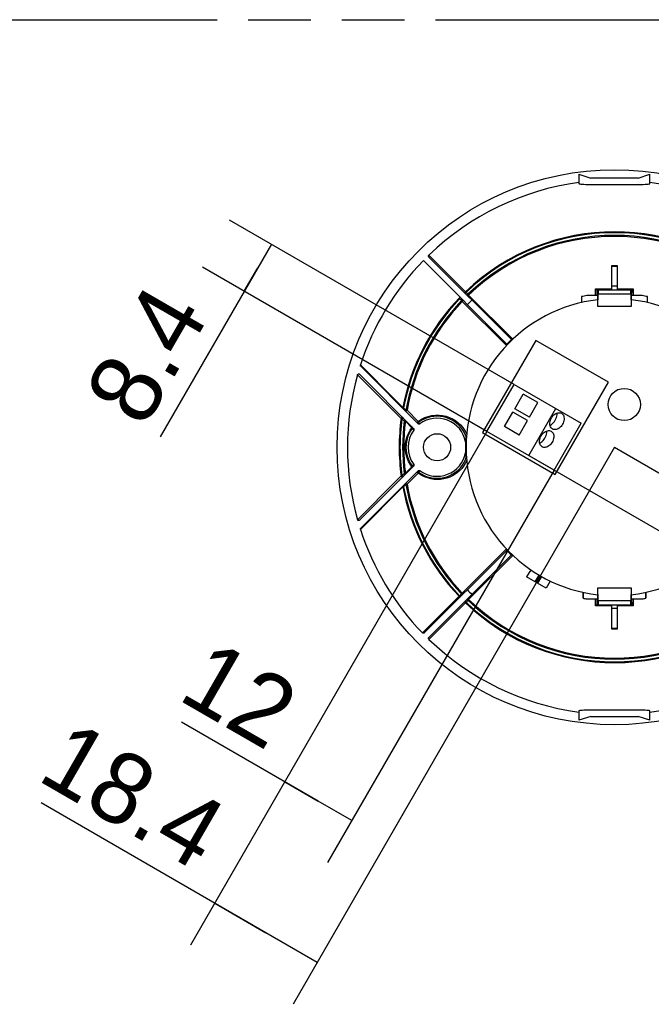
# Model space of a CAD drawing. Header units: millimetres. Extents: x 0 to 210, y 0 to 297.
# Tile 4 of 6: x 115 to 134, y 152 to 183. Entities that reach past the tile are written whole.
import ezdxf
from ezdxf.enums import TextEntityAlignment as Align

# ---------------------------------------------------------------- set-up
doc = ezdxf.new("R2010")
doc.units = ezdxf.units.MM
doc.header["$LTSCALE"] = 19.36
doc.linetypes.add('PHANTOM', pattern=[0.8, 0.45, -0.05, 0.1, -0.05, 0.1, -0.05])
doc.layers.get('0').update_dxf_attribs({"linetype": 'CONTINUOUS'})
doc.layers.add('DEFAULT_3', color=7, linetype='PHANTOM')
doc.layers.add('Z_DIM_2D', color=7, linetype='CONTINUOUS')
doc.styles.add('TEXTSTYLE_3', font='tridonic-metric-print-light.otf')
doc.dimstyles.new('DIMSTYLE_5', dxfattribs={"dimtxt": 2.2, "dimasz": 3.5, "dimexe": 1.5, "dimexo": 0, "dimgap": 0.55, "dimtad": 1, "dimlfac": 5, "dimdsep": 46, "dimtxsty": 'TEXTSTYLE_3', "dimcen": 0.09, "dimclrt": 5, "dimazin": 2, "dimtp": 0.2, "dimtm": 0.2, "dimtfac": 1, "dimtofl": 0, "dimtmove": 0, "dimatfit": 3, "dimfxl": 0, "dimtolj": 1, "dimarcsym": 0})
doc.dimstyles.new('DIMSTYLE_6', dxfattribs={"dimtxt": 2.2, "dimasz": 3.5, "dimexe": 1.5, "dimexo": 0, "dimgap": 0.55, "dimtad": 1, "dimdec": 1, "dimlfac": 5, "dimdsep": 46, "dimtxsty": 'TEXTSTYLE_3', "dimcen": 0.09, "dimclrt": 5, "dimadec": 1, "dimazin": 2, "dimtp": 0.2, "dimtm": 0.2, "dimtfac": 1, "dimtdec": 1, "dimtofl": 0, "dimtmove": 0, "dimatfit": 3, "dimfxl": 0, "dimtolj": 1, "dimarcsym": 0})

# ---------------------------------------------------------------- blocks, each defined once
blk = doc.blocks.new('*D5')
at = {"layer": 'Z_DIM_2D', "color": 2, "linetype": 'Continuous', "transparency": 16777216}
for p, q in [((130.001, 171.376), (121.178, 176.47)), ((122.477, 175.72), (122.057, 174.992)), ((122.057, 174.992), (119.032, 169.753)), ((129.161, 169.921), (120.338, 175.015)), ((121.637, 174.265), (122.057, 174.992))]:
    blk.add_line(p, q, dxfattribs=at)
at = {"layer": 'Z_DIM_2D', "color": 5, "linetype": 'Continuous', "transparency": 16777216, "style": 'TEXTSTYLE_3'}
blk.add_text('8.4', height=2.2, rotation=60, dxfattribs=at).set_placement((120.569, 173.516), align=Align.RIGHT)
blk = doc.blocks.new('_NONE')
blk = doc.blocks.new('*D6')
at = {"layer": 'Z_DIM_2D', "color": 2, "linetype": 'Continuous', "transparency": 16777216}
for p, q in [((129.161, 169.921), (122.141, 157.761)), ((131.24, 168.721), (124.219, 156.561)), ((123.93, 158.46), (119.692, 160.907)), ((122.891, 159.06), (123.93, 158.46)), ((124.969, 157.86), (123.93, 158.46))]:
    blk.add_line(p, q, dxfattribs=at)
at = {"layer": 'Z_DIM_2D', "color": 5, "linetype": 'Continuous', "transparency": 16777216, "style": 'TEXTSTYLE_3'}
blk.add_text('12', height=2.2, rotation=-30, dxfattribs=at).set_placement((122.361, 160.001), align=Align.RIGHT)
blk = doc.blocks.new('*D7')
at = {"layer": 'Z_DIM_2D', "color": 2, "linetype": 'Continuous', "transparency": 16777216}
for p, q in [((133.115, 169.428), (145.988, 161.996)), ((130.46, 169.171), (145.213, 160.653)), ((144.689, 162.746), (144.302, 162.074)), ((144.302, 162.074), (141.17, 156.65)), ((143.914, 161.403), (144.302, 162.074))]:
    blk.add_line(p, q, dxfattribs=at)
at = {"layer": 'Z_DIM_2D', "color": 5, "linetype": 'Continuous', "transparency": 16777216, "style": 'TEXTSTYLE_3'}
blk.add_text('7.8', height=2.2, rotation=60, dxfattribs=at).set_placement((142.592, 160.213), align=Align.RIGHT)
blk = doc.blocks.new('*D8')
at = {"layer": 'Z_DIM_2D', "color": 2, "linetype": 'Continuous', "transparency": 16777216}
for p, q in [((129.161, 169.921), (119.969, 153.999)), ((133.115, 169.428), (123.147, 152.164)), ((122.308, 154.38), (115.333, 158.407)), ((120.719, 155.298), (122.308, 154.38)), ((123.897, 153.463), (122.308, 154.38))]:
    blk.add_line(p, q, dxfattribs=at)
at = {"layer": 'Z_DIM_2D', "color": 5, "linetype": 'Continuous', "transparency": 16777216, "style": 'TEXTSTYLE_3'}
blk.add_text('18.4', height=2.2, rotation=-30, dxfattribs=at).set_placement((120.123, 156.277), align=Align.RIGHT)

msp = doc.modelspace()

# ---------------------------------------------------------------- linework, layer by layer
at = {"color": 7, "linetype": 'Continuous'}
for p, q in [((132.0145, 177.8882), (132.0145, 177.6018)), ((132.0145, 177.8882), (132.3845, 177.7682)), ((133.8445, 177.7682), (132.3845, 177.7682)), ((133.8445, 177.7682), (134.2145, 177.8882)), ((134.2145, 177.6018), (134.2145, 177.8882)), ((132.9975, 177.5768), (133.3411, 177.5766)), ((133.3411, 177.5766), (133.6628, 177.5754)), ((133.6628, 177.5754), (133.8491, 177.5754)), ((127.1894, 175.2119), (129.7778, 172.6235)), ((129.9192, 172.7649), (127.3595, 175.3246)), ((133.0345, 174.3082), (133.0345, 175.0662)), ((133.1945, 175.0662), (133.1945, 174.3082)), ((132.5313, 174.3408), (132.5452, 174.3276)), ((132.5705, 174.3082), (133.6585, 174.3082)), ((132.6045, 174.3082), (132.6045, 174.1882)), ((133.0345, 174.4282), (133.1945, 174.4282)), ((133.6245, 174.1882), (133.6245, 174.3082)), ((128.3172, 174.07), (128.3167, 174.0679)), ((132.0945, 174.0963), (132.0945, 173.9135)), ((132.5996, 174.1282), (132.253, 174.1282)), ((132.5996, 173.9993), (132.5996, 174.1282)), ((132.5997, 173.7882), (132.6045, 174.1882)), ((132.6045, 174.1882), (133.6245, 174.1882)), ((133.6245, 174.1882), (133.6294, 173.7882)), ((133.6294, 174.1282), (133.6294, 173.9993)), ((133.976, 174.1282), (133.6294, 174.1282)), ((134.1345, 173.9135), (134.1345, 174.0963)), ((133.6294, 173.7882), (132.5997, 173.7882)), ((130.6746, 172.7421), (129.0246, 169.8842)), ((132.9263, 171.4421), (130.6746, 172.7421)), ((127.028, 170.1561), (125.2467, 171.9374)), ((125.2113, 171.69), (126.8866, 170.0147)), ((129.1612, 169.9208), (130.0012, 171.3757)), ((130.0012, 171.3757), (132.0797, 170.1757)), ((131.2763, 168.5842), (132.9263, 171.4421)), ((130.0276, 170.6215), (130.2876, 171.0718)), ((130.738, 170.8118), (130.2876, 171.0718)), ((130.478, 170.3615), (130.0276, 170.6215)), ((130.4603, 169.1708), (131.3003, 170.6257)), ((130.478, 170.3615), (130.738, 170.8118)), ((129.7076, 170.0672), (129.9676, 170.5176)), ((130.418, 170.2576), (129.9676, 170.5176)), ((126.8486, 170.0165), (126.844, 170.0086)), ((130.158, 169.8072), (129.7076, 170.0672)), ((130.158, 169.8072), (130.418, 170.2576)), ((131.2397, 168.7208), (132.0797, 170.1757)), ((129.0246, 169.8842), (131.2763, 168.5842)), ((131.2397, 168.7208), (129.1612, 169.9208)), ((126.8866, 168.8416), (125.2113, 167.1663)), ((125.2467, 166.9189), (127.028, 168.7002)), ((129.7778, 166.2328), (127.2181, 163.6732)), ((127.3595, 163.5317), (129.9192, 166.0914)), ((130.518, 165.6308), (130.3914, 165.4116)), ((130.9976, 165.0616), (130.3914, 165.4116)), ((130.6585, 165.2574), (130.7786, 165.4654)), ((130.8507, 165.4238), (130.7306, 165.2158)), ((131.1242, 165.2808), (130.9976, 165.0616)), ((132.1395, 164.9343), (132.1417, 164.7499)), ((132.1417, 164.7499), (132.1417, 164.9339)), ((132.5996, 164.7282), (132.5996, 164.8571)), ((132.5997, 165.0682), (133.6294, 165.0682)), ((132.6045, 164.6682), (132.5997, 165.0682)), ((133.6294, 165.0682), (133.6245, 164.6682)), ((133.6294, 164.8571), (133.6294, 164.7282)), ((134.0873, 164.7499), (134.0896, 164.9343)), ((134.0873, 164.9339), (134.0873, 164.7499)), ((132.253, 164.7282), (132.5996, 164.7282)), ((132.5705, 164.5482), (133.6585, 164.5482)), ((133.6245, 164.6682), (132.6045, 164.6682)), ((132.6045, 164.6682), (132.6045, 164.5482)), ((133.0345, 163.7901), (133.0345, 164.5482)), ((133.1945, 164.5482), (133.1945, 163.7901)), ((133.6245, 164.5482), (133.6245, 164.6682)), ((133.6294, 164.7282), (133.976, 164.7282)), ((133.6977, 164.5155), (133.6838, 164.5287)), ((133.1945, 164.4282), (133.0345, 164.4282)), ((132.0145, 161.2546), (132.0145, 160.9682)), ((132.5662, 161.2809), (132.3799, 161.281)), ((132.888, 161.2797), (132.5662, 161.2809)), ((133.2315, 161.2795), (132.888, 161.2797)), ((134.2145, 160.9682), (134.2145, 161.2546)), ((132.3845, 161.0882), (132.0145, 160.9682)), ((132.3845, 161.0882), (133.8445, 161.0882)), ((134.2145, 160.9682), (133.8445, 161.0882))]:
    msp.add_line(p, q, dxfattribs=at)
at = {"color": 9, "linetype": 'Continuous'}
for p, q in [((133.0345, 175.04), (133.1945, 175.04)), ((133.0877, 175.0662), (133.1953, 175.0661)), ((132.5315, 174.3409), (133.0339, 174.3411)), ((132.5316, 174.1282), (132.5315, 174.3409)), ((132.5705, 174.3082), (132.5707, 174.1282)), ((133.1951, 174.3411), (133.6975, 174.3409)), ((133.6583, 174.1282), (133.6585, 174.3082)), ((133.6975, 174.3409), (133.6975, 174.1282)), ((128.3724, 173.972), (128.3137, 174.0306)), ((128.3724, 173.972), (128.3764, 173.9681)), ((128.3764, 173.9681), (128.3925, 173.9526)), ((128.3925, 173.9526), (128.3962, 173.9492)), ((128.3962, 173.9492), (129.7652, 172.5797)), ((128.5084, 174.2252), (128.5121, 174.229)), ((128.5121, 174.229), (128.5707, 174.1703)), ((128.5746, 174.1663), (128.5707, 174.1703)), ((128.5863, 174.154), (128.5746, 174.1663)), ((128.5935, 174.1465), (129.963, 172.7775)), ((126.5778, 170.6535), (126.6491, 170.5822)), ((126.597, 170.2376), (126.5229, 170.3118)), ((126.6814, 170.5764), (126.6491, 170.5822)), ((126.6815, 170.5764), (127.0283, 170.2278)), ((126.597, 170.2376), (126.6297, 170.2335)), ((126.8313, 170.0308), (126.6297, 170.2335)), ((126.7786, 169.9531), (126.8313, 170.0308)), ((126.8904, 169.9627), (126.844, 170.0086)), ((127.0347, 170.1981), (127.08, 170.1523)), ((128.4977, 169.0521), (128.5257, 169.129)), ((126.6297, 168.6228), (126.8313, 168.8255)), ((126.844, 168.8477), (126.8904, 168.8936)), ((126.3682, 168.4113), (126.4983, 168.5413)), ((126.5229, 168.5446), (126.597, 168.6187)), ((126.6297, 168.6228), (126.597, 168.6187)), ((126.6327, 168.6184), (126.6297, 168.6228)), ((126.6351, 168.6141), (126.6327, 168.6184)), ((127.0283, 168.6285), (126.6815, 168.2799)), ((127.08, 168.7041), (127.0347, 168.6582)), ((125.1445, 167.1838), (126.3682, 168.4113)), ((126.5534, 168.1982), (125.2369, 166.8783)), ((126.6491, 168.2742), (126.5778, 168.2028)), ((126.6491, 168.2742), (126.6814, 168.2799)), ((128.3962, 164.9072), (129.7652, 166.2767)), ((128.5935, 164.7098), (129.963, 166.0788)), ((130.8084, 165.448), (130.6884, 165.2401)), ((130.7007, 165.2331), (130.8207, 165.4409)), ((127.1611, 163.6736), (128.2958, 164.8085)), ((128.3137, 164.8257), (128.3724, 164.8844)), ((128.3175, 164.8221), (128.3137, 164.8257)), ((128.3764, 164.8882), (128.3724, 164.8844)), ((128.4014, 164.9015), (128.3962, 164.9072)), ((128.4968, 164.6113), (127.36, 163.4747)), ((128.4968, 164.6113), (128.4991, 164.6138)), ((128.5707, 164.686), (128.5121, 164.6274)), ((128.5671, 164.6898), (128.5707, 164.686)), ((128.5707, 164.686), (128.5746, 164.69)), ((128.5746, 164.69), (128.59, 164.7062)), ((128.59, 164.7062), (128.5935, 164.7098)), ((132.5315, 164.5154), (132.5316, 164.7281)), ((133.0339, 164.5152), (132.5315, 164.5154)), ((132.5707, 164.7282), (132.5705, 164.5482)), ((133.6975, 164.5154), (133.1951, 164.5152)), ((133.6585, 164.5482), (133.6583, 164.7282)), ((133.6975, 164.7281), (133.6975, 164.5154)), ((133.1414, 163.7901), (133.0338, 163.7902)), ((133.1945, 163.8163), (133.0345, 163.8163))]:
    msp.add_line(p, q, dxfattribs=at)
at = {"color": 7, "linetype": 'Continuous'}
for points in [[(132.0145, 177.6018), (132.0205, 177.5953), (132.0383, 177.5899), (132.0679, 177.5853), (132.1089, 177.5817), (132.161, 177.579), (132.2236, 177.5771), (132.2955, 177.576), (132.3762, 177.5754), (132.4654, 177.5752), (132.9975, 177.5768)], [(133.8491, 177.5754), (133.9304, 177.5759), (134.003, 177.5771), (134.0662, 177.5789), (134.1189, 177.5816), (134.1605, 177.5852), (134.1905, 177.5898), (134.2085, 177.5953), (134.2145, 177.6018)], [(127.3595, 175.3246), (127.3544, 175.331), (127.3507, 175.3378), (127.3485, 175.3454), (127.3478, 175.3532), (127.3487, 175.361), (127.351, 175.3685), (127.3548, 175.3754), (127.36, 175.3816)], [(132.5452, 174.3276), (132.5514, 174.3221), (132.5569, 174.3173), (132.5616, 174.3134), (132.5655, 174.3106), (132.5683, 174.3088), (132.57, 174.3082)], [(133.6591, 174.3082), (133.6608, 174.3088), (133.6636, 174.3105), (133.6674, 174.3134), (133.6722, 174.3173), (133.6777, 174.3221), (133.6838, 174.3276), (133.6977, 174.3408)], [(128.3142, 174.0452), (128.3139, 174.0382), (128.3137, 174.0306)], [(128.3167, 174.0679), (128.316, 174.0632), (128.3153, 174.0579), (128.3147, 174.0519), (128.3142, 174.0452)], [(129.9193, 172.7648), (129.9211, 172.7642), (129.9249, 172.7636), (129.9306, 172.763), (129.9381, 172.7625), (129.9469, 172.762), (129.9475, 172.762)], [(129.7779, 172.6233), (129.7785, 172.6216), (129.7791, 172.6178), (129.7797, 172.612), (129.7802, 172.6045), (129.7807, 172.5957), (129.7807, 172.5952)], [(125.2467, 171.9374), (125.242, 171.9432), (125.2384, 171.9494), (125.2361, 171.9563), (125.235, 171.9635), (125.2353, 171.9707), (125.2369, 171.978)], [(125.1445, 171.6725), (125.1477, 171.6804), (125.1522, 171.6872), (125.1582, 171.693), (125.1652, 171.6975), (125.1729, 171.7004), (125.1811, 171.7016), (125.1893, 171.7012), (125.1974, 171.699), (125.2046, 171.6953), (125.2113, 171.69)], [(131.2074, 169.9878), (131.1925, 169.9952), (131.1695, 170.0115), (131.1498, 170.0325), (131.1337, 170.0577), (131.1217, 170.0864), (131.1139, 170.1183), (131.1106, 170.1527), (131.1117, 170.1889), (131.1175, 170.2264), (131.1276, 170.2641), (131.1419, 170.3008), (131.1603, 170.337)], [(131.1603, 170.337), (131.1824, 170.371), (131.2069, 170.4015), (131.2342, 170.429), (131.2634, 170.4525), (131.2939, 170.4716), (131.325, 170.486), (131.3563, 170.4954), (131.3872, 170.4997), (131.4171, 170.4986), (131.4453, 170.4924), (131.4711, 170.4809), (131.4863, 170.4709)], [(131.2797, 170.2681), (131.3004, 170.3087), (131.3164, 170.3497), (131.3278, 170.3918), (131.3343, 170.4335), (131.3357, 170.4739), (131.3344, 170.4888)], [(131.4863, 170.4709), (131.4941, 170.4645), (131.5138, 170.4435), (131.5299, 170.4184), (131.5419, 170.3896), (131.5497, 170.3577), (131.553, 170.3233), (131.5519, 170.2871), (131.5461, 170.2497), (131.536, 170.2119), (131.5217, 170.1752), (131.5033, 170.139)], [(126.8403, 170.0609), (126.8462, 170.0533), (126.8502, 170.0446), (126.8519, 170.035), (126.8514, 170.0255), (126.8486, 170.0165)], [(126.8866, 170.0147), (126.8925, 170.007), (126.8964, 169.9986), (126.8981, 169.9894), (126.8978, 169.98), (126.8952, 169.9712), (126.8904, 169.9627)], [(127.0347, 170.1981), (127.0264, 170.1933), (127.0173, 170.1907), (127.0078, 170.1902), (126.9984, 170.192), (126.9898, 170.196), (126.9824, 170.2019)], [(127.08, 170.1522), (127.0715, 170.1475), (127.0627, 170.1449), (127.0533, 170.1446), (127.0441, 170.1463), (127.0357, 170.1502), (127.028, 170.1561)], [(131.1159, 170.1104), (131.1282, 170.116), (131.1628, 170.1375), (131.196, 170.1641), (131.2271, 170.1952), (131.2549, 170.2298), (131.2797, 170.2681)], [(131.5033, 170.139), (131.4812, 170.1051), (131.4567, 170.0745), (131.4294, 170.0471), (131.4002, 170.0235), (131.3697, 170.0045), (131.3386, 169.9901), (131.3073, 169.9807), (131.2764, 169.9764), (131.2465, 169.9774), (131.2183, 169.9837), (131.2074, 169.9878)], [(130.8874, 169.4335), (130.8725, 169.4409), (130.8495, 169.4573), (130.8298, 169.4783), (130.8137, 169.5034), (130.8017, 169.5322), (130.7939, 169.5641), (130.7906, 169.5985), (130.7917, 169.6347), (130.7975, 169.6721), (130.8076, 169.7099), (130.8219, 169.7466), (130.8403, 169.7828)], [(130.7959, 169.5561), (130.8082, 169.5617), (130.8428, 169.5832), (130.876, 169.6099), (130.9071, 169.641), (130.9349, 169.6755), (130.9597, 169.7138)], [(130.8403, 169.7828), (130.8624, 169.8167), (130.8869, 169.8473), (130.9142, 169.8747), (130.9434, 169.8983), (130.9739, 169.9173), (131.005, 169.9317), (131.0363, 169.9411), (131.0672, 169.9454), (131.0971, 169.9444), (131.1253, 169.9381), (131.1511, 169.9266), (131.1663, 169.9166)], [(130.9597, 169.7138), (130.9804, 169.7544), (130.9964, 169.7955), (131.0078, 169.8375), (131.0143, 169.8792), (131.0157, 169.9196), (131.0144, 169.9346)], [(131.1663, 169.9166), (131.1741, 169.9103), (131.1938, 169.8893), (131.2099, 169.8641), (131.2219, 169.8353), (131.2297, 169.8035), (131.233, 169.7691), (131.2319, 169.7328), (131.2261, 169.6954), (131.216, 169.6577), (131.2017, 169.6209), (131.1833, 169.5848)], [(131.1833, 169.5848), (131.1612, 169.5508), (131.1367, 169.5203), (131.1094, 169.4928), (131.0802, 169.4693), (131.0497, 169.4502), (131.0186, 169.4358), (130.9873, 169.4264), (130.9564, 169.4221), (130.9265, 169.4232), (130.8983, 169.4294), (130.8874, 169.4335)], [(126.844, 168.8477), (126.8488, 168.8395), (126.8515, 168.8303), (126.8519, 168.8208), (126.8501, 168.8115), (126.8461, 168.8029)], [(126.8904, 168.8936), (126.8952, 168.8851), (126.8978, 168.8763), (126.8981, 168.8669), (126.8964, 168.8577), (126.8925, 168.8493), (126.8866, 168.8416)], [(126.9824, 168.6545), (126.9898, 168.6603), (126.9984, 168.6643), (127.0078, 168.6661), (127.0173, 168.6657), (127.0264, 168.663), (127.0347, 168.6582)], [(127.028, 168.7002), (127.0357, 168.7061), (127.044, 168.71), (127.0533, 168.7118), (127.0627, 168.7114), (127.0715, 168.7088), (127.08, 168.7041)], [(125.2113, 167.1663), (125.2046, 167.161), (125.1974, 167.1573), (125.1893, 167.1552), (125.1811, 167.1547), (125.1729, 167.156), (125.1652, 167.1588), (125.1582, 167.1633), (125.1522, 167.1691), (125.1477, 167.1759), (125.1445, 167.1838)], [(125.2369, 166.8783), (125.2353, 166.8856), (125.235, 166.8928), (125.2361, 166.9), (125.2384, 166.9069), (125.242, 166.9132), (125.2467, 166.9189)], [(129.7779, 166.233), (129.7785, 166.2347), (129.7791, 166.2385), (129.7797, 166.2443), (129.7802, 166.2518), (129.7807, 166.2606), (129.7807, 166.2612)], [(129.9193, 166.0916), (129.9211, 166.0921), (129.9249, 166.0927), (129.9307, 166.0933), (129.9382, 166.0939), (129.947, 166.0943), (129.9475, 166.0943)], [(132.57, 164.5482), (132.5683, 164.5475), (132.5655, 164.5458), (132.5616, 164.5429), (132.5569, 164.539), (132.5514, 164.5342), (132.5452, 164.5287), (132.5313, 164.5155)], [(133.6838, 164.5287), (133.6777, 164.5342), (133.6722, 164.539), (133.6674, 164.5429), (133.6636, 164.5458), (133.6608, 164.5475), (133.6591, 164.5482)], [(127.2181, 163.6732), (127.2117, 163.668), (127.2048, 163.6644), (127.1973, 163.6622), (127.1895, 163.6614), (127.1817, 163.6623), (127.1742, 163.6646), (127.1673, 163.6684), (127.1611, 163.6736)], [(127.36, 163.4747), (127.3548, 163.481), (127.351, 163.4878), (127.3487, 163.4953), (127.3478, 163.5031), (127.3485, 163.5109), (127.3507, 163.5185), (127.3544, 163.5254), (127.3595, 163.5317)], [(132.3799, 161.281), (132.2986, 161.2804), (132.2261, 161.2792), (132.1629, 161.2774), (132.1102, 161.2747), (132.0686, 161.2711), (132.0386, 161.2665), (132.0206, 161.261), (132.0145, 161.2546)], [(134.2145, 161.2546), (134.2086, 161.261), (134.1907, 161.2665), (134.1612, 161.271), (134.1202, 161.2746), (134.068, 161.2773), (134.0055, 161.2792), (133.9336, 161.2803), (133.8528, 161.2809), (133.7637, 161.2811), (133.2315, 161.2795)]]:
    msp.add_lwpolyline(points, dxfattribs=at)
at = {"color": 9, "linetype": 'Continuous'}
for points in [[(128.5049, 174.2364), (128.4991, 174.2425), (128.4968, 174.245), (127.36, 175.3816)], [(133.0339, 175.0657), (133.0608, 175.066), (133.0877, 175.0662)], [(128.4091, 173.9921), (128.407, 173.9932), (128.4038, 173.9932), (128.3998, 173.992), (128.395, 173.9897), (128.3896, 173.9864), (128.3839, 173.9823), (128.3781, 173.9774), (128.3724, 173.972)], [(128.3962, 173.9492), (128.4014, 173.9549), (128.4055, 173.9608), (128.4088, 173.9666), (128.411, 173.972), (128.4123, 173.977), (128.4129, 173.9818)], [(128.4949, 174.2469), (128.4905, 174.2421), (128.4871, 174.2369), (128.4846, 174.2316), (128.483, 174.2265), (128.4822, 174.2217), (128.4819, 174.2171)], [(128.4919, 174.1922), (128.491, 174.1935), (128.4907, 174.1953), (128.4909, 174.1975), (128.4915, 174.2001), (128.4927, 174.2031), (128.4944, 174.2064)], [(128.4944, 174.2064), (128.4964, 174.21), (128.4989, 174.2136)], [(128.4989, 174.2136), (128.5018, 174.2175), (128.505, 174.2213), (128.5084, 174.2252)], [(128.5121, 174.229), (128.5084, 174.2328), (128.5049, 174.2364)], [(128.5707, 174.1703), (128.5653, 174.1646), (128.5604, 174.1587), (128.5562, 174.153), (128.5529, 174.1476), (128.5507, 174.1429), (128.5495, 174.1388), (128.5495, 174.1357), (128.5505, 174.1336)], [(128.5505, 174.1336), (128.554, 174.1311), (128.5583, 174.13), (128.5634, 174.13), (128.5692, 174.1311), (128.5753, 174.1335), (128.5815, 174.1369), (128.5877, 174.1414), (128.5935, 174.1465)], [(128.5935, 174.1465), (128.59, 174.1501), (128.5863, 174.154)], [(125.2369, 171.978), (126.3065, 170.9057), (126.5534, 170.6581)], [(126.4983, 170.3151), (125.148, 171.669), (125.1445, 171.6725)], [(126.5534, 170.6581), (126.5528, 170.6562), (126.5524, 170.6542), (126.5521, 170.6523), (126.5518, 170.6504), (126.5517, 170.6485), (126.5516, 170.6466)], [(126.5778, 170.6535), (126.5723, 170.6545), (126.5673, 170.6555), (126.5629, 170.6563), (126.5591, 170.657), (126.5559, 170.6578), (126.5534, 170.6581)], [(126.561, 170.6231), (126.5602, 170.6254), (126.5609, 170.6292), (126.5632, 170.6341), (126.5669, 170.6401), (126.5718, 170.6467), (126.5778, 170.6535)], [(126.5098, 170.3349), (126.5071, 170.3319), (126.5047, 170.3287), (126.5026, 170.3254), (126.5008, 170.322), (126.4994, 170.3185), (126.4983, 170.3151)], [(126.4983, 170.3151), (126.5008, 170.3148), (126.5041, 170.3143), (126.5079, 170.3137), (126.5124, 170.3132), (126.5174, 170.3125), (126.5229, 170.3118)], [(126.5628, 170.3385), (126.5575, 170.3428), (126.5513, 170.3457), (126.5444, 170.3474), (126.5371, 170.3477), (126.5297, 170.3464), (126.5225, 170.3438), (126.5158, 170.3398), (126.5098, 170.3349)], [(126.5229, 170.3118), (126.529, 170.3181), (126.5354, 170.324), (126.5417, 170.3292), (126.5476, 170.3335), (126.5529, 170.3367), (126.5573, 170.3387), (126.5607, 170.3393), (126.5628, 170.3385)], [(126.6491, 170.5822), (126.6431, 170.5753), (126.6382, 170.5687), (126.6344, 170.5628), (126.6322, 170.5578), (126.6315, 170.5541), (126.6323, 170.5518)], [(126.6323, 170.5518), (126.6363, 170.5494), (126.6413, 170.549), (126.6476, 170.5503), (126.6547, 170.5531), (126.6621, 170.5576), (126.6694, 170.5633), (126.6758, 170.5698), (126.6814, 170.5764)], [(127.0283, 170.2278), (127.1289, 170.2942), (127.2334, 170.3468), (127.3421, 170.3863), (127.453, 170.4125), (127.5648, 170.4259), (127.6762, 170.4266), (127.7863, 170.4147), (127.8934, 170.3909), (127.9963, 170.3552), (128.0937, 170.3092), (128.1848, 170.2536), (128.2685, 170.1897), (128.3436, 170.1184), (128.4101, 170.0409), (128.467, 169.9579), (128.5148, 169.8711), (128.5336, 169.8274)], [(127.6145, 170.39), (127.5111, 170.3848), (127.4089, 170.3685), (127.3094, 170.3414), (127.2132, 170.3038), (127.1212, 170.2559), (127.0347, 170.1981)], [(128.5257, 169.7273), (128.4974, 169.805), (128.4526, 169.8964), (128.3985, 169.9823), (128.3359, 170.0618), (128.2652, 170.1344), (128.1873, 170.1991), (128.1026, 170.2555), (128.0124, 170.3027), (127.9176, 170.3401), (127.819, 170.3674), (127.7176, 170.3842), (127.6145, 170.39)], [(126.6368, 170.2644), (126.6347, 170.2652), (126.6314, 170.2646), (126.627, 170.2626), (126.6217, 170.2594), (126.6157, 170.2551), (126.6094, 170.2498), (126.6031, 170.2439), (126.597, 170.2376)], [(126.6297, 170.2335), (126.6327, 170.2379), (126.6351, 170.2422), (126.6371, 170.2464), (126.6384, 170.2502), (126.6392, 170.2537), (126.6395, 170.2569)], [(126.844, 170.0086), (126.7919, 169.9325), (126.7478, 169.8528), (126.712, 169.7705), (126.6842, 169.686), (126.6644, 169.5999), (126.6527, 169.5128), (126.6489, 169.4252), (126.6532, 169.3376), (126.6654, 169.2508), (126.6856, 169.1654), (126.7135, 169.0819), (126.7492, 169.0008), (126.7927, 168.9225), (126.844, 168.8477)], [(126.8313, 170.0308), (126.8357, 170.0372), (126.8392, 170.0433), (126.8414, 170.049), (126.8424, 170.054), (126.842, 170.058), (126.8403, 170.061)], [(126.8313, 170.0308), (126.8359, 170.026), (126.8396, 170.0215), (126.8424, 170.0173), (126.8441, 170.0137), (126.8446, 170.0108), (126.844, 170.0086)], [(126.9823, 170.2018), (126.9854, 170.2002), (126.9898, 170.2001), (126.9954, 170.2017), (127.0018, 170.2048), (127.0087, 170.2092), (127.0156, 170.2147), (127.0223, 170.221), (127.0282, 170.2278)], [(127.0347, 170.1981), (127.0364, 170.2006), (127.0369, 170.2042), (127.0363, 170.209), (127.0346, 170.2147), (127.0318, 170.221), (127.0282, 170.2278)], [(126.8313, 168.8255), (126.7773, 168.9051), (126.7317, 168.9877), (126.6947, 169.0734), (126.666, 169.1613), (126.6457, 169.251), (126.6337, 169.3416), (126.6299, 169.4326), (126.6344, 169.5233), (126.6472, 169.6131), (126.6682, 169.7015), (126.6971, 169.788), (126.7339, 169.8721), (126.7786, 169.9531)], [(126.844, 168.8477), (126.8446, 168.8455), (126.8441, 168.8426), (126.8424, 168.839), (126.8396, 168.8349), (126.8359, 168.8303), (126.8313, 168.8255)], [(126.8403, 168.7954), (126.842, 168.7983), (126.8424, 168.8023), (126.8414, 168.8073), (126.8392, 168.813), (126.8357, 168.8191), (126.8313, 168.8255)], [(128.5328, 169.0266), (128.5229, 169.0026), (128.4813, 168.9228), (128.4327, 168.8467), (128.377, 168.7751), (128.3147, 168.7085), (128.2458, 168.6474), (128.1709, 168.5926), (128.0906, 168.5449), (128.0052, 168.5047), (127.9154, 168.4724), (127.8218, 168.4486), (127.725, 168.4337), (127.6258, 168.4283), (127.5252, 168.4333), (127.4239, 168.4489), (127.3224, 168.4757), (127.2219, 168.5143), (127.1239, 168.5651), (127.0283, 168.6285)], [(127.6145, 168.4663), (127.7182, 168.4722), (127.8199, 168.4891), (127.9185, 168.5165), (128.0132, 168.554), (128.1032, 168.6012), (128.1877, 168.6575), (128.2658, 168.7225), (128.3365, 168.7952), (128.3991, 168.8749), (128.4531, 168.9608), (128.4977, 169.0521)], [(126.5229, 168.5446), (126.5174, 168.5439), (126.5124, 168.5432), (126.5079, 168.5426), (126.5041, 168.542), (126.5008, 168.5415), (126.4983, 168.5413)], [(126.4983, 168.5413), (126.4993, 168.538), (126.5007, 168.5346), (126.5024, 168.5312), (126.5045, 168.5279), (126.5069, 168.5246), (126.5098, 168.5214)], [(126.5098, 168.5214), (126.5158, 168.5165), (126.5226, 168.5125), (126.5298, 168.5099), (126.5372, 168.5087), (126.5445, 168.5089), (126.5513, 168.5106), (126.5575, 168.5136), (126.5628, 168.5178)], [(126.5628, 168.5178), (126.5607, 168.517), (126.5573, 168.5176), (126.5529, 168.5196), (126.5476, 168.5228), (126.5416, 168.5271), (126.5353, 168.5323), (126.529, 168.5383), (126.5229, 168.5446)], [(126.597, 168.6187), (126.6031, 168.6124), (126.6094, 168.6065), (126.6157, 168.6012), (126.6217, 168.5969), (126.627, 168.5937), (126.6314, 168.5918), (126.6347, 168.5911), (126.6368, 168.5919)], [(126.6395, 168.5994), (126.6392, 168.6026), (126.6384, 168.6061), (126.6371, 168.6099), (126.6351, 168.6141)], [(127.0282, 168.6286), (127.0223, 168.6353), (127.0156, 168.6416), (127.0087, 168.6471), (127.0018, 168.6516), (126.9954, 168.6547), (126.9898, 168.6562), (126.9854, 168.6561), (126.9823, 168.6545)], [(127.0282, 168.6286), (127.0318, 168.6353), (127.0346, 168.6416), (127.0363, 168.6473), (127.0369, 168.6521), (127.0364, 168.6558), (127.0347, 168.6582)], [(127.0347, 168.6582), (127.1214, 168.6004), (127.2135, 168.5524), (127.3097, 168.5148), (127.4092, 168.4878), (127.5113, 168.4715), (127.6145, 168.4663)], [(126.5516, 168.2097), (126.5517, 168.2077), (126.5518, 168.2057), (126.5521, 168.2038), (126.5524, 168.2019), (126.5529, 168.2), (126.5534, 168.1982)], [(126.5534, 168.1982), (126.5559, 168.1985), (126.5591, 168.1993), (126.5629, 168.2), (126.5673, 168.2008), (126.5723, 168.2018), (126.5778, 168.2028)], [(126.5778, 168.2028), (126.5718, 168.2097), (126.5669, 168.2162), (126.5632, 168.2222), (126.5609, 168.2271), (126.5602, 168.2309), (126.561, 168.2332)], [(126.6323, 168.3045), (126.6315, 168.3022), (126.6322, 168.2985), (126.6344, 168.2935), (126.6382, 168.2876), (126.6431, 168.281), (126.6491, 168.2742)], [(126.6814, 168.2799), (126.6757, 168.2865), (126.6693, 168.2931), (126.662, 168.2988), (126.6546, 168.3032), (126.6475, 168.3061), (126.6413, 168.3073), (126.6363, 168.3069), (126.6323, 168.3045)], [(128.3002, 164.8127), (128.2978, 164.8103), (128.2958, 164.8085)], [(128.2958, 164.8085), (128.3018, 164.8034), (128.3086, 164.7993), (128.316, 164.7967), (128.3236, 164.7955), (128.3312, 164.7959), (128.3384, 164.7978), (128.3448, 164.801), (128.3505, 164.8055)], [(128.3137, 164.8257), (128.3099, 164.8221), (128.3063, 164.8186), (128.3002, 164.8127)], [(128.329, 164.8126), (128.3252, 164.8154), (128.3214, 164.8186), (128.3175, 164.8221)], [(128.3362, 164.808), (128.3327, 164.8101), (128.329, 164.8126)], [(128.3505, 164.8055), (128.3491, 164.8047), (128.3473, 164.8043), (128.3451, 164.8045), (128.3425, 164.8052), (128.3395, 164.8063), (128.3362, 164.808)], [(128.3724, 164.8844), (128.3762, 164.8807), (128.38, 164.8773), (128.3839, 164.8741), (128.3877, 164.8712), (128.3914, 164.8687), (128.3949, 164.8667)], [(128.3962, 164.9072), (128.3925, 164.9037), (128.3887, 164.9), (128.3764, 164.8882)], [(128.3949, 164.8667), (128.3982, 164.865), (128.4012, 164.8638), (128.4038, 164.8632), (128.406, 164.863), (128.4078, 164.8633), (128.4091, 164.8642)], [(128.411, 164.8844), (128.4088, 164.8898), (128.4055, 164.8955), (128.4014, 164.9015)], [(128.4129, 164.8745), (128.4123, 164.8793), (128.411, 164.8844)], [(128.4819, 164.6393), (128.4822, 164.6346), (128.483, 164.6298), (128.4846, 164.6247), (128.4871, 164.6194), (128.4905, 164.6142), (128.4949, 164.6094)], [(128.5121, 164.6274), (128.5066, 164.6331), (128.5017, 164.6389), (128.4976, 164.6446), (128.4943, 164.65), (128.492, 164.6548), (128.4909, 164.6588), (128.4908, 164.662), (128.4919, 164.6641)], [(128.4991, 164.6138), (128.5049, 164.6199), (128.5084, 164.6236), (128.5121, 164.6274)], [(128.5505, 164.7227), (128.5497, 164.7214), (128.5494, 164.7197), (128.5495, 164.7175), (128.5502, 164.7149), (128.5514, 164.7119), (128.553, 164.7085)], [(128.5935, 164.7098), (128.5876, 164.7149), (128.5815, 164.7194), (128.5752, 164.7228), (128.5691, 164.7252), (128.5634, 164.7263), (128.5583, 164.7263), (128.554, 164.7252), (128.5505, 164.7227)], [(128.553, 164.7085), (128.5551, 164.705), (128.5576, 164.7013)], [(128.5576, 164.7013), (128.5605, 164.6975), (128.5636, 164.6937), (128.5671, 164.6898)], [(133.1951, 163.7906), (133.1683, 163.7903), (133.1414, 163.7901)]]:
    msp.add_lwpolyline(points, dxfattribs=at)
at = {"color": 7, "linetype": 'Continuous'}
for centre, radius in [((133.1145, 169.4282), 8.6), ((133.4181, 170.754), 0.5), ((127.6145, 169.4282), 0.42)]:
    msp.add_circle(centre, radius, dxfattribs=at)
for centre, radius, start, end in [((133.1145, 169.4282), 8.28, 97.63433, 134.02648), ((133.1145, 169.4282), 8.28, 45.97352, 82.36567), ((133.1145, 169.4282), 8.28, 135.69199, 162.06405), ((133.1145, 169.4282), 4.6, 96.4267, 263.5733), ((133.1145, 169.4282), 6.3521, 134.09796, 135.90204), ((133.1145, 169.4282), 4.7783, 100.38707, 102.32547), ((133.1145, 169.4282), 4.6, 276.4267, 83.5733), ((133.1145, 169.4282), 4.7783, 77.67453, 79.61293), ((133.1145, 169.4282), 4.62, 133.75973, 136.24027), ((133.1145, 169.4282), 8.28, 164.2727, 195.7273), ((127.6145, 169.4282), 0.9, 11.07585, 126.4347), ((127.6145, 169.4282), 0.9, 143.5653, 216.4347), ((133.1145, 169.4282), 4.62, 175.74724, 184.25276), ((127.6145, 169.4282), 0.9562, 18.29318, 20.99552), ((127.6145, 169.4282), 0.9, 233.5653, 348.92415), ((127.6145, 169.4282), 0.9562, 339.00448, 341.70682), ((133.1145, 169.4282), 8.28, 197.93595, 224.02648), ((133.1145, 169.4282), 4.62, 223.75973, 226.24027), ((133.1145, 169.4282), 6.3521, 224.09796, 225.90204), ((133.1145, 169.4282), 4.7783, 258.25299, 259.61293), ((133.1145, 169.4282), 4.7783, 280.38707, 281.74701), ((133.1145, 169.4282), 8.28, 225.97352, 262.36567), ((133.1145, 169.4282), 8.28, 277.63433, 314.30801)]:
    msp.add_arc(centre, radius, start, end, dxfattribs=at)
at = {"color": 9, "linetype": 'Continuous'}
for radius, start, end in [(6.6754, 46.20833, 133.79167), (6.6506, 46.20833, 133.79167), (6.5676, 46.22362, 133.77638), (6.5347, 46.22356, 133.77644), (6.6754, 135.94394, 169.38253), (6.6506, 136.20833, 169.38253), (6.5676, 136.22362, 169.88004), (6.5347, 136.22349, 169.87993), (6.6754, 172.36504, 187.63496), (6.6506, 172.36504, 187.63496), (6.5676, 172.92064, 187.07936), (6.5347, 172.92064, 187.07936), (6.6754, 190.61747, 223.79167), (6.6506, 190.61747, 223.79167), (6.5676, 190.11996, 223.77638), (6.5347, 190.12007, 223.77651), (6.6754, 226.20833, 314.05606), (6.6506, 226.20833, 313.79167), (6.5676, 226.22362, 313.77638), (6.5347, 226.22356, 313.77644)]:
    msp.add_arc((133.1145, 169.4282), radius, start, end, dxfattribs=at)
at = {"layer": 'DEFAULT_3', "color": 91, "linetype": 'PHANTOM', "true_color": 0x80ff80}
msp.add_line((50.1286, 182.68), (150.1286, 182.68), dxfattribs=at)

# ---------------------------------------------------------------- dimensions: what is measured, and where the dimension line sits
at = {"layer": 'Z_DIM_2D', "color": 2, "linetype": 'Continuous'}
for base, p1, p2, angle, dimstyle, picture, middle in [((122.4771, 175.7198), (129.1612, 169.9208), (130.0012, 171.3757), 60, 'DIMSTYLE_5', '*D5', (120.0468, 171.5103)), ((123.8969159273, 153.462783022), (129.1612171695, 169.9208202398), (133.1145304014, 169.4281596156), 330, 'DIMSTYLE_6', '*D8', (117.594896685, 157.101255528)), ((124.9691, 157.8599), (129.1612, 169.9208), (131.2397, 168.7208), 330, 'DIMSTYLE_5', '*D6', (120.8792, 160.2212)), ((144.68902, 162.74562), (130.46026, 169.17082), (133.11453, 169.42816), 60, 'DIMSTYLE_6', '*D7', (142.10732, 158.27398))]:
    dim = msp.add_linear_dim(base=base, p1=p1, p2=p2, angle=angle, dimstyle=dimstyle, override={"dimblk1": 'NONE', "dimblk2": 'NONE', "dimsah": 1}, dxfattribs=at)
    dim.commit()
    dim.dimension.update_dxf_attribs({"geometry": picture, "text_midpoint": middle, "dimtype": 160})

doc.saveas('drawing.dxf')
